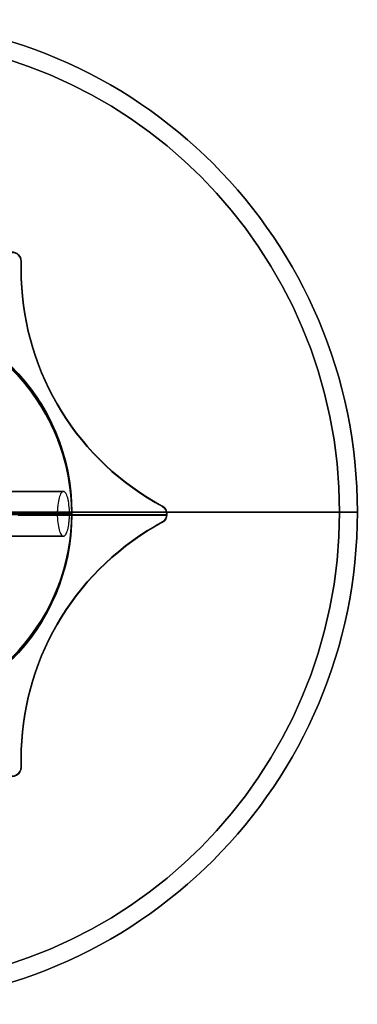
# Model space of a CAD drawing. Header units: millimetres. Extents: x -2093.9 to -2038.9, y -27.4 to 27.6.
# Tile 8 of 8: x -2057.8 to -2038.9, y -27.4 to 27.6. Entities that reach past the tile are written whole.
import ezdxf

# ---------------------------------------------------------------- set-up
doc = ezdxf.new("R2010")
doc.units = ezdxf.units.MM
for name, color, linetype in [('Capa 01', 7, 'Continuous'), ('Layer 01', 7, 'Continuous'), ('LUZ', 7, 'Continuous'), ('METAL NEGRO', 7, 'Continuous')]:
    doc.layers.add(name, color=color, linetype=linetype)

# ---------------------------------------------------------------- blocks, each defined once
blk = doc.blocks.new('Block 11')
at = {"layer": 'Layer 01'}
for p, q in [((-4445.718, 252.533, 2647.258), (-4445.718, 252.533, 2652.508)), ((-4442.718, 252.533, 2647.258), (-4445.718, 252.533, 2647.258)), ((-4439.218, 252.533, 2654.258), (-4445.584, 252.533, 2654.258)), ((-4439.218, 252.533, 2656.758), (-4444.904, 252.533, 2656.758)), ((-4422.718, 252.533, 2647.258), (-4425.718, 252.533, 2647.258)), ((-4422.718, 252.533, 2647.258), (-4422.718, 252.533, 2652.508))]:
    blk.add_line(p, q, dxfattribs=at)
for centre, start, end in [((-4434.218, 252.533, 2647.258), 90, 270), ((-4434.218, 252.533, 2652.508), 90, 180), ((-4434.218, 252.533, 2652.508), 360, 90), ((-4434.218, 252.533, 2647.258), 270, 90), ((-4434.218, 252.533, 2649.883), 96.2088, 263.7912), ((-4434.218, 252.533, 2649.883), 276.2083, 83.7914), ((-4434.218, 252.533, 2652.508), 180, 270), ((-4434.218, 252.533, 2652.508), 270, 0)]:
    blk.add_arc(centre, 11.5, start, end, dxfattribs=at)
at = {"layer": 'Layer 01', "extrusion": (0, 0, -1)}
for centre, start, end in [((4434.218, 252.533, -2652.508), 0, 90), ((4434.218, 252.533, -2647.258), 270, 90), ((4434.218, 252.533, -2652.508), 90, 180), ((4434.218, 252.533, -2647.258), 90, 270), ((4434.218, 252.533, -2652.508), 270, 360), ((4434.218, 252.533, -2652.508), 180, 270)]:
    blk.add_arc(centre, 11.5, start, end, dxfattribs=at)
at = {"layer": 'Layer 01', "extrusion": (0, -1, 0)}
for start, end in [(171.2471, 180), (124.1028, 158.3112), (360, 55.8972)]:
    blk.add_arc((-4434.218, 2652.508, -252.533), 11.5, start, end, dxfattribs=at)
at = {"layer": 'Layer 01', "extrusion": (0, 1, 0)}
for start, end in [(0, 8.7529), (21.6888, 55.8972), (124.1028, 180)]:
    blk.add_arc((4434.218, 2652.508, 252.533), 11.5, start, end, dxfattribs=at)
at = {"layer": 'Layer 01'}
for points, knots in [([(-4445.584, 252.533, 2654.258), (-4445.584, 252.701, 2654.258), (-4445.575, 252.866, 2654.292), (-4445.541, 253.172, 2654.421), (-4445.516, 253.311, 2654.516), (-4445.454, 253.539, 2654.749), (-4445.417, 253.63, 2654.888), (-4445.337, 253.751, 2655.187), (-4445.293, 253.783, 2655.348), (-4445.249, 253.783, 2655.508)], [0, 0, 0, 0, 0.502799, 0.502799, 1.005599, 1.005599, 1.508398, 1.508398, 2.011198, 2.011198, 2.011198, 2.011198]), ([(-4445.584, 252.533, 2654.258), (-4445.584, 252.701, 2654.258), (-4445.575, 252.866, 2654.292), (-4445.541, 253.172, 2654.421), (-4445.516, 253.311, 2654.516), (-4445.454, 253.539, 2654.749), (-4445.417, 253.63, 2654.888), (-4445.337, 253.751, 2655.187), (-4445.293, 253.783, 2655.348), (-4445.249, 253.783, 2655.508)], [-2.011198, -2.011198, -2.011198, -2.011198, -1.508398, -1.508398, -1.005599, -1.005599, -0.502799, -0.502799, 0, 0, 0, 0]), ([(-4445.249, 253.783, 2655.508), (-4445.206, 253.783, 2655.669), (-4445.162, 253.752, 2655.83), (-4445.079, 253.63, 2656.129), (-4445.041, 253.54, 2656.267), (-4444.976, 253.31, 2656.501), (-4444.95, 253.172, 2656.595), (-4444.923, 252.942, 2656.692), (-4444.916, 252.863, 2656.717), (-4444.906, 252.7, 2656.75), (-4444.904, 252.616, 2656.758), (-4444.904, 252.533, 2656.758)], [-2.010505, -2.010505, -2.010505, -2.010505, -1.507879, -1.507879, -1.005253, -1.005253, -0.502626, -0.502626, -0.251313, -0.251313, 0, 0, 0, 0]), ([(-4445.249, 253.783, 2655.508), (-4445.206, 253.783, 2655.669), (-4445.162, 253.752, 2655.83), (-4445.079, 253.63, 2656.129), (-4445.041, 253.54, 2656.267), (-4444.976, 253.31, 2656.501), (-4444.95, 253.172, 2656.595), (-4444.923, 252.942, 2656.692), (-4444.916, 252.863, 2656.717), (-4444.906, 252.7, 2656.75), (-4444.904, 252.616, 2656.758), (-4444.904, 252.533, 2656.758)], [0, 0, 0, 0, 0.502626, 0.502626, 1.005253, 1.005253, 1.507879, 1.507879, 1.759192, 1.759192, 2.010505, 2.010505, 2.010505, 2.010505]), ([(-4445.249, 251.283, 2655.508), (-4445.293, 251.283, 2655.348), (-4445.337, 251.314, 2655.186), (-4445.417, 251.435, 2654.888), (-4445.454, 251.527, 2654.749), (-4445.516, 251.755, 2654.516), (-4445.541, 251.894, 2654.421), (-4445.567, 252.123, 2654.324), (-4445.573, 252.204, 2654.3), (-4445.582, 252.366, 2654.267), (-4445.584, 252.449, 2654.258), (-4445.584, 252.533, 2654.258)], [0, 0, 0, 0, 0.502131, 0.502131, 1.004263, 1.004263, 1.506394, 1.506394, 1.75746, 1.75746, 2.008525, 2.008525, 2.008525, 2.008525]), ([(-4445.249, 251.283, 2655.508), (-4445.293, 251.283, 2655.348), (-4445.337, 251.314, 2655.186), (-4445.417, 251.435, 2654.888), (-4445.454, 251.527, 2654.749), (-4445.516, 251.755, 2654.516), (-4445.541, 251.894, 2654.421), (-4445.567, 252.123, 2654.324), (-4445.573, 252.204, 2654.3), (-4445.582, 252.366, 2654.267), (-4445.584, 252.449, 2654.258), (-4445.584, 252.533, 2654.258)], [-2.008525, -2.008525, -2.008525, -2.008525, -1.506394, -1.506394, -1.004263, -1.004263, -0.502131, -0.502131, -0.251066, -0.251066, 0, 0, 0, 0]), ([(-4444.904, 252.533, 2656.758), (-4444.904, 252.366, 2656.758), (-4444.914, 252.199, 2656.724), (-4444.95, 251.895, 2656.596), (-4444.976, 251.755, 2656.5), (-4445.041, 251.525, 2656.266), (-4445.08, 251.435, 2656.128), (-4445.162, 251.314, 2655.83), (-4445.206, 251.283, 2655.668), (-4445.249, 251.283, 2655.508)], [-2.013024, -2.013024, -2.013024, -2.013024, -1.509768, -1.509768, -1.006512, -1.006512, -0.503256, -0.503256, 0, 0, 0, 0]), ([(-4444.904, 252.533, 2656.758), (-4444.904, 252.366, 2656.758), (-4444.914, 252.199, 2656.724), (-4444.95, 251.895, 2656.596), (-4444.976, 251.755, 2656.5), (-4445.041, 251.525, 2656.266), (-4445.08, 251.435, 2656.128), (-4445.162, 251.314, 2655.83), (-4445.206, 251.283, 2655.668), (-4445.249, 251.283, 2655.508)], [0, 0, 0, 0, 0.503256, 0.503256, 1.006512, 1.006512, 1.509768, 1.509768, 2.013024, 2.013024, 2.013024, 2.013024])]:
    blk.add_open_spline(points, degree=3, knots=knots, dxfattribs=at)
for points in [[(-4438.945, 253.783, 2655.508), (-4445.249, 253.783, 2655.508)], [(-4445.249, 253.783, 2655.508), (-4438.945, 253.783, 2655.508)], [(-4445.249, 251.283, 2655.508), (-4438.945, 251.283, 2655.508)], [(-4438.945, 251.283, 2655.508), (-4445.249, 251.283, 2655.508)]]:
    blk.add_open_spline(points, degree=1, dxfattribs=at)
for points, weights in [([(-4445.584, 252.533, 2654.258), (-4445.718, 252.533, 2653.388), (-4445.718, 252.533, 2652.508)], [0.944993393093, 0.969273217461, 1]), ([(-4440.666, 252.533, 2662.031), (-4443.596, 252.533, 2660.047), (-4444.904, 252.533, 2656.758)], [0.861319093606, 0.836758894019, 0.889874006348]), ([(-4422.718, 252.533, 2652.508), (-4422.718, 252.533, 2658.61), (-4427.77, 252.533, 2662.031)], [1, 0.819830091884, 0.861319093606])]:
    blk.add_rational_spline(points, weights, degree=2, dxfattribs=at)

msp = doc.modelspace()

# ---------------------------------------------------------------- linework, layer by layer
at = {"layer": 'Capa 01'}
for p, q in [((-2061.417, 0.133, 911), (-2039.917, 0.133, 911)), ((-2038.917, 0.133, 910), (-2060.417, 0.133, 910)), ((-2039.917, 0.133, 1095), (-2038.917, 0.133, 1095))]:
    msp.add_line(p, q, dxfattribs=at)
at = {"layer": 'Capa 01', "extrusion": (0, 0, -1)}
for centre, radius, start, end in [((2066.417, 0.133, -1095), 27.5, 0, 180), ((2066.417, 0.133, -1002.5), 27.5, 0, 180), ((2066.417, 0.133, -1095), 26.5, 0, 180), ((2066.417, 0.133, -1003), 26.5, 0, 180), ((2066.417, 0.133, -1095), 27.5, 180, 0), ((2066.417, 0.133, -1002.5), 27.5, 180, 0), ((2066.417, 0.133, -1095), 26.5, 180, 0), ((2066.417, 0.133, -1003), 26.5, 180, 0)]:
    msp.add_arc(centre, radius, start, end, dxfattribs=at)
at = {"layer": 'Capa 01'}
for centre, radius, start, end in [((-2066.417, 0.133, 910), 27.5, 0, 180), ((-2066.417, 0.133, 911), 26.5, 0, 180), ((-2066.417, 0.133, 910), 27.5, 180, 0), ((-2066.417, 0.133, 911), 26.5, 180, 0)]:
    msp.add_arc(centre, radius, start, end, dxfattribs=at)
for points in [[(-2039.917, 0.133, 911), (-2039.917, 0.133, 1095)], [(-2038.917, 0.133, 1095), (-2038.917, 0.133, 910)]]:
    msp.add_open_spline(points, degree=1, dxfattribs=at)
at = {"layer": 'LUZ'}
for p, q in [((-2057.728, 13.679, -1374.871), (-2057.728, 14.153, -1374.871)), ((-2057.728, 13.66, -638.535), (-2057.728, 14.134, -638.535)), ((-2057.728, 13.66, 300), (-2057.728, 14.134, 300)), ((-2057.728, 13.916, -1674.871), (-2057.728, 13.916, -1074.871)), ((-2057.728, 13.897, -938.535), (-2057.728, 13.897, -338.535)), ((-2057.728, 13.897), (-2057.728, 13.897, 600)), ((-2050.228, 0.689, -1374.871), (-2049.818, 0.452, -1374.871)), ((-2050.228, 0.67, -638.535), (-2049.818, 0.433, -638.535)), ((-2050.228, 0.67, 300), (-2049.818, 0.433, 300)), ((-2050.023, 0.57, -1074.871), (-2050.023, 0.57, -1674.871)), ((-2050.023, 0.551, -338.535), (-2050.023, 0.551, -938.535)), ((-2050.023, 0.551, 600), (-2050.023, 0.551)), ((-2049.568, 0.019, -1074.871), (-2049.568, 0.019, -1674.871)), ((-2049.57, -0.02, -1674.871), (-2057.889, -0.02, -1674.871)), ((-2057.889, -0.02, -1074.871), (-2049.57, -0.02, -1074.871)), ((-2049.57, -0.039, -938.535), (-2057.889, -0.039, -938.535)), ((-2057.889, -0.039, -338.535), (-2049.57, -0.039, -338.535)), ((-2049.57, -0.039), (-2057.889, -0.039)), ((-2057.889, -0.039, 600), (-2049.57, -0.039, 600)), ((-2049.818, -0.414, -1374.871), (-2050.228, -0.651, -1374.871)), ((-2049.818, -0.433, -638.535), (-2050.228, -0.67, -638.535)), ((-2049.818, -0.433, 300), (-2050.228, -0.67, 300)), ((-2050.023, -0.532, -1074.871), (-2050.023, -0.532, -1674.871)), ((-2049.568, 0, -338.535), (-2049.568, 0, -938.535)), ((-2049.568, 0, 600), (-2049.568, 0)), ((-2050.023, -0.551, -338.535), (-2050.023, -0.551, -938.535)), ((-2050.023, -0.551, 600), (-2050.023, -0.551)), ((-2057.728, -14.115, -1374.871), (-2057.728, -13.641, -1374.871)), ((-2057.728, -14.134, -638.535), (-2057.728, -13.66, -638.535)), ((-2057.728, -14.134, 300), (-2057.728, -13.66, 300)), ((-2057.728, -13.878, -1674.871), (-2057.728, -13.878, -1074.871)), ((-2057.728, -13.897, -938.535), (-2057.728, -13.897, -338.535)), ((-2057.728, -13.897), (-2057.728, -13.897, 600))]:
    msp.add_line(p, q, dxfattribs=at)
at = {"layer": 'LUZ', "extrusion": (0, 0, -1)}
for centre, radius, start, end in [((2058.228, 14.153, 1074.871), 0.5, 90, 180), ((2058.228, 14.153, 1374.871), 0.5, 90, 180), ((2058.228, 14.134, 338.535), 0.5, 90, 180), ((2058.228, 14.134, 638.535), 0.5, 90, 180), ((2058.228, 14.134, -600), 0.5, 90, 180), ((2058.228, 14.134, -300), 0.5, 90, 180), ((2042.728, 13.679, 1074.871), 15, 300, 360), ((2042.728, 13.66, 338.535), 15, 300, 360), ((2042.728, 13.66, -600), 15, 300, 360), ((2050.068, 0.019, 1074.871), 0.5, 120, 240), ((2050.068, 0.019, 1374.871), 0.5, 120, 240), ((2050.068, 0, 338.535), 0.5, 120, 240), ((2050.068, 0, 638.535), 0.5, 120, 240), ((2050.068, 0, -600), 0.5, 120, 240), ((2050.068, 0, -300), 0.5, 120, 240), ((2042.728, -13.641, 1074.871), 15, 0, 60), ((2042.728, -13.66, 338.535), 15, 0, 60), ((2042.728, -13.66, -600), 15, 0, 60), ((2058.228, -14.115, 1074.871), 0.5, 180, 300), ((2058.228, -14.115, 1374.871), 0.5, 180, 300), ((2058.228, -14.134, 338.535), 0.5, 180, 300), ((2058.228, -14.134, 638.535), 0.5, 180, 300), ((2058.228, -14.134, -600), 0.5, 180, 300), ((2058.228, -14.134, -300), 0.5, 180, 300)]:
    msp.add_arc(centre, radius, start, end, dxfattribs=at)
at = {"layer": 'LUZ'}
for centre, radius, start, end in [((-2058.228, 14.153, -1674.871), 0.5, 0, 90), ((-2058.228, 14.134, -938.535), 0.5, 0, 90), ((-2058.228, 14.134), 0.5, 0, 90), ((-2042.728, 13.679, -1674.871), 15, 180, 240), ((-2042.728, 13.679, -1374.871), 15, 180, 240), ((-2042.728, 13.66, -938.535), 15, 180, 240), ((-2042.728, 13.66, -638.535), 15, 180, 240), ((-2042.728, 13.66), 15, 180, 240), ((-2042.728, 13.66, 300), 15, 180, 240), ((-2050.068, 0.019, -1674.871), 0.5, 300, 60), ((-2050.068, 0, -938.535), 0.5, 300, 60), ((-2050.068, 0), 0.5, 300, 60), ((-2042.728, -13.641, -1674.871), 15, 120, 180), ((-2042.728, -13.641, -1374.871), 15, 120, 180), ((-2042.728, -13.66, -938.535), 15, 120, 180), ((-2042.728, -13.66, -638.535), 15, 120, 180), ((-2042.728, -13.66), 15, 120, 180), ((-2042.728, -13.66, 300), 15, 120, 180), ((-2058.228, -14.115, -1674.871), 0.5, 240, 0), ((-2058.228, -14.134, -938.535), 0.5, 240, 0), ((-2058.228, -14.134), 0.5, 240, 0)]:
    msp.add_arc(centre, radius, start, end, dxfattribs=at)
for points in [[(-2057.728, 14.153, -1074.871), (-2057.728, 14.153, -1674.871)], [(-2057.728, 14.153, -1074.871), (-2057.728, 13.679, -1074.871)], [(-2057.728, 13.679, -1674.871), (-2057.728, 14.153, -1674.871)], [(-2057.728, 14.134, -338.535), (-2057.728, 14.134, -938.535)], [(-2057.728, 14.134, -338.535), (-2057.728, 13.66, -338.535)], [(-2057.728, 13.66, -938.535), (-2057.728, 14.134, -938.535)], [(-2057.728, 14.134, 600), (-2057.728, 14.134)], [(-2057.728, 14.134, 600), (-2057.728, 13.66, 600)], [(-2057.728, 13.66), (-2057.728, 14.134)], [(-2057.728, 13.679, -1074.871), (-2057.728, 13.679, -1674.871)], [(-2057.728, 13.66, -338.535), (-2057.728, 13.66, -938.535)], [(-2057.728, 13.66, 600), (-2057.728, 13.66)], [(-2050.228, 0.689, -1674.871), (-2050.228, 0.689, -1074.871)], [(-2049.818, 0.452, -1674.871), (-2050.228, 0.689, -1674.871)], [(-2049.818, 0.452, -1074.871), (-2050.228, 0.689, -1074.871)], [(-2050.228, 0.67, -938.535), (-2050.228, 0.67, -338.535)], [(-2049.818, 0.433, -938.535), (-2050.228, 0.67, -938.535)], [(-2049.818, 0.433, -338.535), (-2050.228, 0.67, -338.535)], [(-2050.228, 0.67), (-2050.228, 0.67, 600)], [(-2049.818, 0.433), (-2050.228, 0.67)], [(-2049.818, 0.433, 600), (-2050.228, 0.67, 600)], [(-2049.818, 0.452, -1674.871), (-2049.818, 0.452, -1074.871)], [(-2049.818, 0.433, -938.535), (-2049.818, 0.433, -338.535)], [(-2049.818, 0.433), (-2049.818, 0.433, 600)], [(-2050.228, -0.651, -1074.871), (-2049.818, -0.414, -1074.871)], [(-2049.818, -0.414, -1674.871), (-2050.228, -0.651, -1674.871)], [(-2050.228, -0.67, -338.535), (-2049.818, -0.433, -338.535)], [(-2049.818, -0.433, -938.535), (-2050.228, -0.67, -938.535)], [(-2050.228, -0.67, 600), (-2049.818, -0.433, 600)], [(-2049.818, -0.433), (-2050.228, -0.67)], [(-2049.818, -0.414, -1074.871), (-2049.818, -0.414, -1674.871)], [(-2049.818, -0.433, -338.535), (-2049.818, -0.433, -938.535)], [(-2049.818, -0.433, 600), (-2049.818, -0.433)], [(-2050.228, -0.651, -1074.871), (-2050.228, -0.651, -1674.871)], [(-2050.228, -0.67, -338.535), (-2050.228, -0.67, -938.535)], [(-2050.228, -0.67, 600), (-2050.228, -0.67)], [(-2057.728, -13.641, -1674.871), (-2057.728, -13.641, -1074.871)], [(-2057.728, -14.115, -1674.871), (-2057.728, -13.641, -1674.871)], [(-2057.728, -13.641, -1074.871), (-2057.728, -14.115, -1074.871)], [(-2057.728, -13.66, -938.535), (-2057.728, -13.66, -338.535)], [(-2057.728, -14.134, -938.535), (-2057.728, -13.66, -938.535)], [(-2057.728, -13.66, -338.535), (-2057.728, -14.134, -338.535)], [(-2057.728, -13.66), (-2057.728, -13.66, 600)], [(-2057.728, -14.134), (-2057.728, -13.66)], [(-2057.728, -13.66, 600), (-2057.728, -14.134, 600)], [(-2057.728, -14.115, -1674.871), (-2057.728, -14.115, -1074.871)], [(-2057.728, -14.134, -938.535), (-2057.728, -14.134, -338.535)], [(-2057.728, -14.134), (-2057.728, -14.134, 600)]]:
    msp.add_open_spline(points, degree=1, dxfattribs=at)
at = {"layer": 'METAL NEGRO'}
for p, q in [((-2057.889, 0.119, -1674.722), (-2054.889, 0.119, -1674.722)), ((-2054.889, 0, -0.045), (-2057.889, 0, -0.033)), ((-2054.889, 0.119, -1674.722), (-2054.889, 0.119, -1679.972)), ((-2054.909, 0, -5.295), (-2054.889, 0, -0.045))]:
    msp.add_line(p, q, dxfattribs=at)
at = {"layer": 'METAL NEGRO', "extrusion": (0, 0, -1)}
for centre, start, end in [((2066.389, 0.119, 1674.722), 90, 270), ((2066.389, 0.119, 1677.347), 96.2083, 263.7914)]:
    msp.add_arc(centre, 11.5, start, end, dxfattribs=at)
at = {"layer": 'METAL NEGRO'}
for start, end in [(0, 90), (270, 0)]:
    msp.add_arc((-2066.389, 0.119, -1679.972), 11.5, start, end, dxfattribs=at)
at = {"layer": 'METAL NEGRO', "extrusion": (-0.00389, 3.37517e-13, -0.999992)}
msp.add_arc((2066.373, 0, 13.289), 11.5, 90, 180, dxfattribs=at)
at = {"layer": 'METAL NEGRO', "extrusion": (-0.00389, 0, -0.999992)}
msp.add_arc((2066.373, 0, 8.039), 11.5, 90, 270, dxfattribs=at)
at = {"layer": 'METAL NEGRO', "extrusion": (0.00389, 0, 0.999992)}
msp.add_arc((-2066.373, 0, -10.664), 11.5, 276.2083, 83.7914, dxfattribs=at)
at = {"layer": 'METAL NEGRO', "extrusion": (-0.00389, -2.28854e-13, -0.999992)}
msp.add_arc((2066.373, 0, 13.289), 11.5, 180, 270, dxfattribs=at)
at = {"layer": 'METAL NEGRO', "extrusion": (0, -1, 0)}
for centre, start, end in [((-2066.389, -1679.972, -0.119), 270, 360), ((-2066.409, -5.25), 303.8799, 359.7771)]:
    msp.add_arc(centre, 11.5, start, end, dxfattribs=at)
at = {"layer": 'METAL NEGRO'}
for points, weights in [([(-2066.409, 11.5, -5.25), (-2054.909, 11.5, -5.295), (-2054.909, 0, -5.295)], [1, 0.707106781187, 1]), ([(-2054.909, 0, -5.295), (-2054.909, -11.5, -5.295), (-2066.409, -11.5, -5.25)], [1, 0.707106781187, 1]), ([(-2054.909, 0, -5.295), (-2054.933, 0, -11.396), (-2059.998, 0, -14.797)], [1, 0.819830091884, 0.861319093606])]:
    msp.add_rational_spline(points, weights, degree=2, dxfattribs=at)
msp.add_rational_spline([(-2054.889, 0.119, -1679.972), (-2054.889, 0.119, -1691.472), (-2066.389, 0.119, -1691.472), (-2066.969, 0.119, -1691.472), (-2067.547, 0.119, -1691.414)], [1, 0.707106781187, 1, 0.97951552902, 0.961896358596], degree=2, knots=[3.141593, 3.141593, 3.141593, 4.712389, 4.712389, 4.822248, 4.822248, 4.822248], dxfattribs=at)

# ---------------------------------------------------------------- block references
for p in [(2367.829, -252.414, -3722.13), (2367.829, -252.433, -2985.793), (2367.829, -252.433, -2047.258)]:
    msp.add_blockref('Block 11', p, dxfattribs=at)
at = {"layer": 'METAL NEGRO', "extrusion": (0, 0, -1)}
msp.add_blockref('Block 11', (6500.607, -252.5, -1708.783), dxfattribs=at)

doc.saveas('drawing.dxf')
